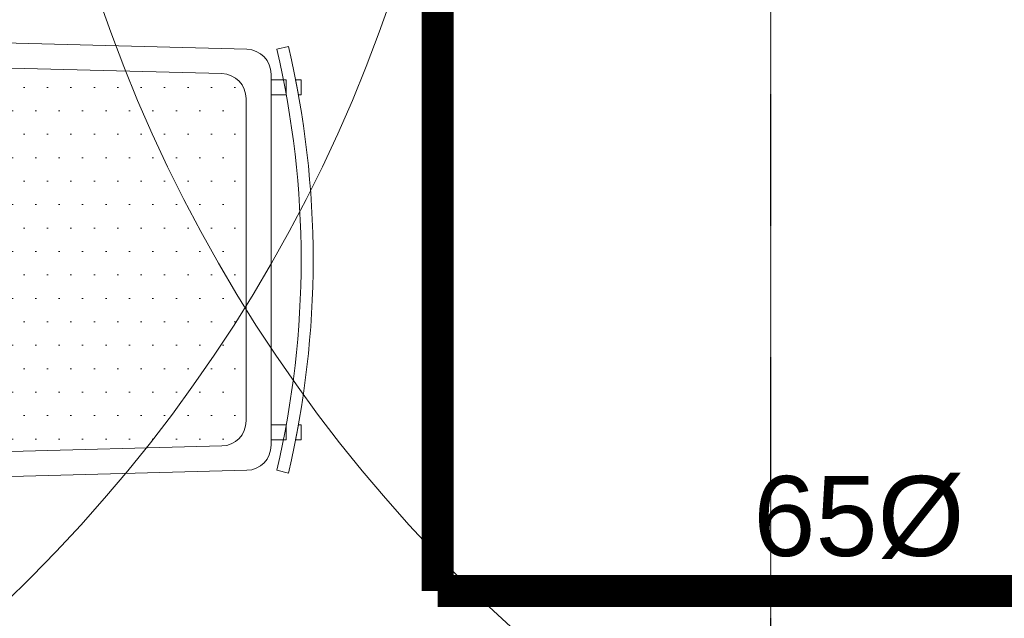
# Model space of a CAD drawing. Header units: millimetres. Extents: x -226731 to 126254, y -16359 to 60195.
# Tile 141 of 256: x -156614 to -155629, y 10860 to 11458. Entities that reach past the tile are written whole.
import ezdxf

# ---------------------------------------------------------------- set-up
doc = ezdxf.new("R2010")
doc.units = ezdxf.units.MM
doc.header["$LTSCALE"] = 0.1
doc.header["$MEASUREMENT"] = 0
doc.linetypes.add('$0$HIDDEN', pattern=[0.375, 0.25, -0.125])
doc.linetypes.add('CENTER', pattern=[2, 1.25, -0.25, 0.25, -0.25])
doc.layers.get('0').update_dxf_attribs({"lineweight": 5})
for name, color, linetype, lineweight in [('0_CCE_ FF_SIDE WALL SPRINKLER', 6, 'Continuous', 0), ('0_CCE_FF_100 DIA PIPE', 11, 'Continuous', 0), ('FURNITURE', 36, 'Continuous', 9), ('SPRINKLER COVERAGE AREA', 1, 'Continuous', 9)]:
    doc.layers.add(name, color=color, linetype=linetype, lineweight=lineweight)
doc.layers.add('A-Anno-Note', color=211, linetype='Continuous')
doc.layers.add('FIRE FIGHTING SERVICES', color=5, linetype='Continuous')
doc.styles.add('S2-ARIAL', font='arial.ttf')

# ---------------------------------------------------------------- blocks, each defined once
blk = doc.blocks.new('A$Cd41b3340')
h = blk.add_hatch()
h.set_pattern_fill('DOTS', color=8, scale=375, angle=270)
h.paths.add_polyline_path([(-470, -325, 0.421994), (-494.99, -350.66), (-486.12, -685.66, 0.406475), (-461.13, -709.99), (-138.86, -709.99, 0.406487), (-113.87, -685.66), (-105.01, -350.66, 0.421983), (-130, -325)])
h.paths.add_polyline_path([(-461.13, 709.99, 0.406475), (-486.12, 685.66), (-494.99, 350.66, 0.421994), (-470, 325), (-130, 325, 0.421983), (-105.01, 350.66), (-113.87, 685.66, 0.406487), (-138.86, 709.99)])
at = {"color": 8}
for p, q in [((-138.86, 709.99), (-461.13, 709.99)), ((-486.12, 685.66), (-494.99, 350.66)), ((-105.01, 350.66), (-113.87, 685.66))]:
    blk.add_line(p, q, dxfattribs=at)
for points in [[(-479.87, 759.51), (-479.87, 764.99), (-464.87, 764.99), (-464.87, 762.33), (-479.87, 759.51)], [(-120.12, 759.51), (-120.12, 764.99), (-135.12, 764.99), (-135.12, 762.33), (-120.12, 759.51)], [(-510.46, 740.66), (-513.2, 752.34)], [(-479.87, 734.99), (-479.87, 749.99), (-464.87, 749.99), (-464.87, 734.99), (-479.87, 734.99)], [(-120.13, 734.99), (-120.13, 749.99), (-135.13, 749.99), (-135.13, 734.99), (-120.13, 734.99)], [(-89.52, 740.66), (-86.78, 752.34)]]:
    blk.add_lwpolyline(points, dxfattribs=at)
blk.add_lwpolyline([(-510.46, 710.66), (-520.67, 325.66, 0.421994), (-495.67, 300), (-104.33, 300, 0.421983), (-79.33, 325.66), (-89.52, 710.66, 0.406487), (-114.51, 734.99), (-485.47, 734.99, 0.406475)], format="xyb", close=True, dxfattribs=at)
for centre, radius, start, end in [((-299.99, -157.24), 934.23, 76.8076, 103.19213), ((-299.99, -157.24), 922.23, 76.8076, 103.19213), ((-461.13, 684.99), 25, 90, 178.4821), ((-138.86, 684.99), 25, 1.51564, 90)]:
    blk.add_arc(centre, radius, start, end, dxfattribs=at)
blk = doc.blocks.new('A$C2AD535C3')
at = {"layer": 'SPRINKLER COVERAGE AREA', "color": 1}
blk.add_circle((0, 0), 2500, dxfattribs=at)
blk = doc.blocks.new('G$C3584CA52')
at = {"layer": '0_CCE_FF_100 DIA PIPE', "color": 1, "linetype": 'CENTER', "ltscale": 5, "const_width": 32}
for points in [[(6822.83, -7707.16), (6822.83, -10333.44)], [(7941.04, -10333.44), (6822.83, -10333.44)]]:
    blk.add_lwpolyline(points, dxfattribs=at)
at = {"layer": '0_CCE_ FF_SIDE WALL SPRINKLER', "color": 240, "xscale": -0.6, "yscale": 0.6, "zscale": 0.6}
for p in [(5355.33, -9259), (7904.64, -9259)]:
    blk.add_blockref('A$C2AD535C3', p, dxfattribs=at)
at = {"layer": '0_CCE_FF_100 DIA PIPE', "color": 7, "linetype": 'CENTER', "ltscale": 5, "insert": (7138.53, -10301.34, 0), "char_height": 80, "width": 747.8651, "attachment_point": 7, "style": 'S2-ARIAL'}
blk.add_mtext('65Ø ', dxfattribs=at)

msp = doc.modelspace()

# ---------------------------------------------------------------- linework, layer by layer
at = {"layer": 'A-Anno-Note', "color": 8, "linetype": '$0$HIDDEN'}
msp.add_lwpolyline([(-155862.19, 20679.41), (-154592.19, 20679.41), (-154592.19, 10340.17), (-155862.19, 10340.17)], close=True, dxfattribs=at)

# ---------------------------------------------------------------- block references
at = {"layer": 'FIRE FIGHTING SERVICES'}
msp.add_blockref('G$C3584CA52', (-163018.33, 21220.5), dxfattribs=at)
at = {"layer": 'FURNITURE', "color": 8, "xscale": -1, "rotation": 270}
msp.add_blockref('A$Cd41b3340', (-157097.2, 11518.27), dxfattribs=at)

doc.saveas('drawing.dxf')
